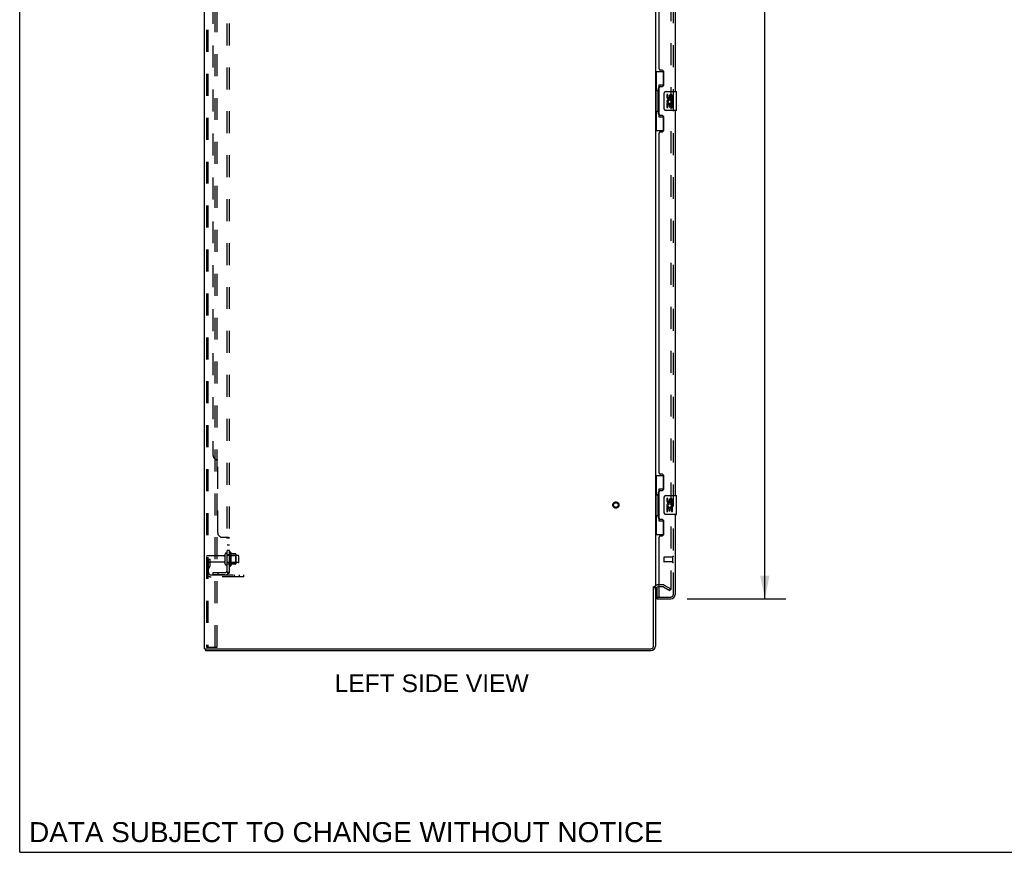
# Model space of a CAD drawing. Header units: inches. Extents: x 0 to 212, y 0 to 138.
# Tile 1 of 20: x 0 to 52, y 0 to 44. Entities that reach past the tile are written whole.
import ezdxf

# ---------------------------------------------------------------- set-up
doc = ezdxf.new("R2010")
doc.units = ezdxf.units.IN
doc.header["$LTSCALE"] = 11.6875
doc.header["$MEASUREMENT"] = 0
doc.linetypes.add('HIDDEN', pattern=[0.2, 0.1, -0.1])
doc.layers.get('0').update_dxf_attribs({"linetype": 'CONTINUOUS'})
for name, color, linetype in [('DEFAULT_2', 8, 'HIDDEN'), ('DIMENSIONS', 7, 'CONTINUOUS'), ('DOOR_ASSEMBLY', 7, 'CONTINUOUS'), ('SUBPANEL', 7, 'CONTINUOUS')]:
    doc.layers.add(name, color=color, linetype=linetype)
doc.styles.get("Standard").update_dxf_attribs({"font": 'arial.ttf'})
doc.dimstyles.new('DIMSTYLE_1', dxfattribs={"dimtxt": 0.9375, "dimasz": 1.25, "dimexe": 0.09, "dimexo": 0.07, "dimgap": 0.0375, "dimtad": 0, "dimtih": 1, "dimtoh": 1, "dimzin": 4, "dimdsep": 46, "dimtxsty": 'Standard', "dimblk": '_FILLED', "dimblk1": '_FILLED', "dimblk2": '_FILLED', "dimcen": 0.09, "dimadec": 3, "dimazin": 1, "dimtfac": 1, "dimtdec": 3, "dimtofl": 0, "dimtmove": 0, "dimatfit": 3, "dimldrblk": '_FILLED', "dimfxl": 0, "dimtolj": 1, "dimtzin": 4, "dimarcsym": 0})

# ---------------------------------------------------------------- blocks, each defined once
blk = doc.blocks.new('_FILLED')
at = {"color": 0, "linetype": 'ByBlock'}
blk.add_solid([(0, 0), (-1, 0.2), (-1, -0.2)], dxfattribs=at)
blk = doc.blocks.new('*D9')
at = {"layer": 'DIMENSIONS', "color": 2, "linetype": 'Continuous'}
for p, q in [((35.52, 87.979), (40.78, 87.979)), ((39.655, 87.979), (39.655, 52.373)), ((39.655, 13.479), (39.655, 49.092)), ((35.52, 13.479), (40.78, 13.479))]:
    blk.add_line(p, q, dxfattribs=at)
at = {"layer": 'DIMENSIONS', "color": 2, "linetype": 'Continuous', "xscale": 1.25, "yscale": 1.25, "zscale": 1.25}
for p, rotation in [((39.655, 87.979), 90), ((39.655, 13.479), 270)]:
    blk.add_blockref('_FILLED', p, dxfattribs=dict(at, rotation=rotation))
at = {"layer": 'DIMENSIONS', "color": 2, "linetype": 'Continuous', "insert": (39.655, 51.905), "char_height": 0.9375, "width": 3.92426, "attachment_point": 2, "line_spacing_factor": 0.9}
blk.add_mtext('74.50\\PDOOR', dxfattribs=at)

msp = doc.modelspace()

# ---------------------------------------------------------------- linework, layer by layer
at = {"color": 7, "linetype": 'Continuous'}
for p, q in [((0, 0), (0, 137.5)), ((33.729, 14.125), (33.833, 14.125)), ((9.885, 10.833), (9.885, 10.729)), ((9.889, 10.833), (9.923, 10.833)), ((0, 0), (212.5, 0))]:
    msp.add_line(p, q, dxfattribs=at)
at = {"color": 3, "linetype": 'Continuous'}
for p, q in [((9.833, 10.833), (9.833, 90.625)), ((33.833, 87.281), (33.833, 14.177)), ((33.729, 10.976), (33.729, 14.137)), ((33.833, 14.125), (33.833, 10.976)), ((34.037, 14.125), (33.976, 14.125)), ((9.833, 10.833), (9.889, 10.833)), ((33.587, 10.729), (9.885, 10.729)), ((9.923, 10.833), (33.587, 10.833))]:
    msp.add_line(p, q, dxfattribs=at)
for centre, radius, start, end in [((33.976, 13.983), 0.142, 90, 180), ((33.587, 10.976), 0.246, 270, 360), ((33.587, 10.976), 0.142, 270, 360)]:
    msp.add_arc(centre, radius, start, end, dxfattribs=at)
at = {"layer": 'DEFAULT_2', "color": 8, "linetype": 'HIDDEN'}
for p, q in [((9.937, 90.512), (9.937, 10.947)), ((10.011, 90.512), (10.011, 10.947)), ((10.408, 10.917), (10.408, 90.542)), ((10.512, 10.917), (10.512, 90.542)), ((34.646, 87.464), (34.646, 13.995)), ((10.865, 15.769), (9.967, 15.769)), ((10.927, 15.347), (10.927, 15.862)), ((11.037, 15.347), (11.037, 15.862)), ((11.632, 15.792), (11.037, 15.792)), ((11.162, 15.939), (11.162, 15.27)), ((11.182, 15.788), (11.162, 15.808)), ((11.182, 15.788), (11.478, 15.788)), ((11.182, 15.788), (11.182, 15.421)), ((11.232, 15.96), (11.232, 15.249)), ((11.488, 15.882), (11.26, 15.882)), ((11.478, 15.788), (11.498, 15.808)), ((11.478, 15.788), (11.478, 15.421)), ((11.498, 15.86), (11.498, 15.349)), ((11.662, 15.447), (11.662, 15.762)), ((10.041, 15.604), (9.937, 15.604)), ((10.865, 15.439), (9.967, 15.439)), ((10.025, 15.258), (9.976, 15.19)), ((10.027, 15.264), (10.027, 15.604)), ((10.027, 15.429), (10.131, 15.429)), ((10.041, 15.604), (10.131, 15.604)), ((10.041, 14.903), (10.041, 15.604)), ((10.11, 15.197), (10.061, 15.129)), ((10.131, 15.264), (10.131, 15.604)), ((11.632, 15.417), (11.037, 15.417)), ((11.182, 15.421), (11.162, 15.401)), ((11.182, 15.421), (11.478, 15.421)), ((11.488, 15.327), (11.26, 15.327)), ((11.478, 15.421), (11.498, 15.401)), ((10.184, 14.761), (11.937, 14.761)), ((11.434, 14.657), (11.434, 14.761)), ((11.69, 14.657), (11.69, 14.761)), ((11.937, 14.657), (11.937, 14.761)), ((11.937, 14.657), (10.184, 14.657)), ((34.237, 14.229), (33.976, 14.229)), ((34.306, 14.211), (34.646, 14.015)), ((34.237, 14.125), (34.037, 14.125)), ((34.254, 14.121), (34.594, 13.925)), ((34.594, 13.925), (34.646, 14.015)), ((9.958, 10.917), (9.953, 10.918)), ((9.958, 10.917), (10.032, 10.917)), ((10.032, 10.917), (10.026, 10.918)), ((10.032, 10.917), (10.512, 10.917))]:
    msp.add_line(p, q, dxfattribs=at)
for points in [[(34.628, 13.975), (34.628, 13.975), (34.626, 13.975), (34.624, 13.976), (34.622, 13.976), (34.621, 13.977)], [(34.646, 13.995), (34.646, 13.993), (34.645, 13.991), (34.645, 13.988), (34.644, 13.986), (34.643, 13.984), (34.642, 13.982), (34.641, 13.981), (34.639, 13.979), (34.637, 13.978), (34.636, 13.977), (34.634, 13.976), (34.632, 13.975), (34.63, 13.975), (34.628, 13.975)], [(9.937, 10.947), (9.938, 10.939), (9.94, 10.932), (9.943, 10.926), (9.948, 10.921), (9.953, 10.918)], [(10.011, 10.947), (10.012, 10.939), (10.014, 10.932), (10.017, 10.926), (10.021, 10.921), (10.026, 10.918)]]:
    msp.add_lwpolyline(points, dxfattribs=at)
for radius in [0.164, 0.124]:
    msp.add_circle((31.729, 18.479), radius, dxfattribs=at)
for centre, radius, start, end in [((9.967, 15.739), 0.03, 90, 180), ((10.865, 15.832), 0.0625, 270, 360), ((10.982, 15.862), 0.055, 360, 180), ((11.201, 15.939), 0.0384, 34.4497, 180), ((10.632, 15.604), 0.698, 23.9679, 30.6631), ((11.279, 15.892), 0.01, 203.9679, 270), ((11.488, 15.872), 0.01, 5.1938, 90), ((11.357, 15.86), 0.141, 0, 5.2081), ((11.632, 15.762), 0.03, 360, 90), ((9.967, 15.469), 0.03, 180, 270), ((10.017, 15.264), 0.01, 324.2461, 360), ((10.017, 15.264), 0.114, 324.2461, 360), ((10.865, 15.377), 0.0625, 0, 90), ((10.982, 15.347), 0.055, 180, 0), ((11.201, 15.27), 0.0384, 180, 325.5503), ((10.632, 15.604), 0.698, 329.3369, 336.0321), ((11.279, 15.317), 0.01, 90, 156.0321), ((11.488, 15.337), 0.01, 270, 354.8062), ((11.357, 15.349), 0.141, 354.7919, 360), ((11.632, 15.447), 0.03, 270, 0), ((10.145, 15.069), 0.208, 144.2461, 180), ((10.184, 14.903), 0.246, 180, 270), ((10.145, 15.069), 0.104, 144.2461, 180), ((10.184, 14.903), 0.142, 180, 270), ((33.976, 13.983), 0.246, 90, 180), ((34.237, 14.092), 0.137, 60, 90), ((34.237, 14.092), 0.033, 60, 90)]:
    msp.add_arc(centre, radius, start, end, dxfattribs=at)
at = {"layer": 'DOOR_ASSEMBLY', "color": 8, "linetype": 'HIDDEN'}
for p, q in [((34.787, 13.726), (34.787, 87.733)), ((34.744, 15.725), (34.744, 15.441)), ((34.287, 15.697), (34.287, 15.469)), ((34.744, 15.707), (34.297, 15.707)), ((34.744, 15.459), (34.297, 15.459)), ((33.912, 13.583), (34.057, 13.583)), ((34.057, 13.583), (34.645, 13.583))]:
    msp.add_line(p, q, dxfattribs=at)
at = {"layer": 'DOOR_ASSEMBLY', "color": 3, "linetype": 'Continuous'}
for p, q in [((34.891, 60.979), (34.891, 40.479)), ((34.037, 41.687), (34.037, 59.772)), ((34.157, 41.627), (34.097, 41.627)), ((34.287, 40.877), (34.287, 41.497)), ((34.037, 39.272), (34.037, 40.687)), ((34.097, 40.747), (34.157, 40.747)), ((34.891, 39.479), (34.891, 18.979)), ((34.157, 39.212), (34.097, 39.212)), ((34.287, 38.462), (34.287, 39.082)), ((34.037, 20.187), (34.037, 38.272)), ((34.097, 38.332), (34.157, 38.332)), ((34.157, 20.127), (34.097, 20.127)), ((34.287, 19.377), (34.287, 19.997)), ((34.037, 17.772), (34.037, 19.187)), ((34.097, 19.247), (34.157, 19.247)), ((34.891, 17.979), (34.891, 13.726)), ((34.157, 17.712), (34.097, 17.712)), ((34.287, 16.962), (34.287, 17.582)), ((34.037, 13.603), (34.037, 16.772)), ((34.097, 16.832), (34.157, 16.832)), ((33.912, 13.479), (34.645, 13.479))]:
    msp.add_line(p, q, dxfattribs=at)
at = {"layer": 'DOOR_ASSEMBLY', "color": 7, "linetype": 'Continuous'}
for p, q in [((33.833, 41.554), (34.274, 41.554)), ((33.872, 41.554), (33.872, 40.529)), ((34.237, 41.554), (34.237, 40.775)), ((33.851, 40.529), (33.973, 40.529)), ((33.851, 40.529), (33.851, 39.429)), ((33.973, 40.56), (33.973, 40.58)), ((33.973, 39.429), (33.973, 40.529)), ((34.237, 40.819), (34.01, 40.819)), ((34.01, 40.819), (34.01, 39.139)), ((34.296, 39.579), (34.296, 40.379)), ((34.396, 40.479), (34.936, 40.479)), ((34.951, 39.494), (34.951, 40.464)), ((34.497, 40.325), (34.434, 40.325)), ((34.434, 40.325), (34.434, 40.189)), ((34.452, 39.864), (34.434, 39.864)), ((34.434, 39.864), (34.434, 39.634)), ((34.486, 39.864), (34.514, 39.883)), ((34.486, 39.864), (34.748, 39.864)), ((34.497, 40.189), (34.497, 40.325)), ((34.562, 40.252), (34.562, 40.183)), ((34.622, 40.189), (34.622, 40.231)), ((34.678, 39.9), (34.735, 39.875)), ((34.685, 40.231), (34.685, 40.095)), ((34.685, 40.095), (34.748, 40.095)), ((34.748, 40.095), (34.748, 40.231)), ((34.748, 39.634), (34.748, 39.864)), ((33.851, 39.429), (33.973, 39.429)), ((33.872, 39.429), (33.872, 38.404)), ((33.973, 39.379), (33.973, 39.399)), ((34.936, 39.479), (34.396, 39.479)), ((34.434, 39.634), (34.497, 39.634)), ((34.497, 39.801), (34.562, 39.801)), ((34.497, 39.634), (34.497, 39.801)), ((34.562, 39.801), (34.562, 39.665)), ((34.562, 39.665), (34.622, 39.665)), ((34.622, 39.801), (34.685, 39.801)), ((34.622, 39.665), (34.622, 39.801)), ((34.685, 39.801), (34.685, 39.634)), ((34.685, 39.634), (34.748, 39.634)), ((34.01, 39.139), (34.237, 39.139)), ((34.237, 39.184), (34.237, 38.404)), ((33.833, 38.404), (34.274, 38.404)), ((33.833, 20.054), (34.274, 20.054)), ((33.872, 20.054), (33.872, 19.029)), ((34.237, 20.054), (34.237, 19.275)), ((33.851, 19.029), (33.973, 19.029)), ((33.851, 19.029), (33.851, 17.929)), ((33.973, 19.06), (33.973, 19.08)), ((33.973, 17.929), (33.973, 19.029)), ((34.237, 19.319), (34.01, 19.319)), ((34.01, 19.319), (34.01, 17.639)), ((34.296, 18.079), (34.296, 18.879)), ((34.396, 18.979), (34.936, 18.979)), ((34.951, 17.994), (34.951, 18.964)), ((34.497, 18.825), (34.434, 18.825)), ((34.434, 18.825), (34.434, 18.689)), ((34.452, 18.364), (34.434, 18.364)), ((34.434, 18.364), (34.434, 18.134)), ((34.486, 18.364), (34.514, 18.383)), ((34.486, 18.364), (34.748, 18.364)), ((34.497, 18.689), (34.497, 18.825)), ((34.562, 18.752), (34.562, 18.683)), ((34.622, 18.689), (34.622, 18.731)), ((34.678, 18.4), (34.735, 18.375)), ((34.685, 18.731), (34.685, 18.595)), ((34.685, 18.595), (34.748, 18.595)), ((34.748, 18.595), (34.748, 18.731)), ((34.748, 18.134), (34.748, 18.364)), ((33.851, 17.929), (33.973, 17.929)), ((33.872, 17.929), (33.872, 16.904)), ((33.973, 17.879), (33.973, 17.899)), ((34.936, 17.979), (34.396, 17.979)), ((34.434, 18.134), (34.497, 18.134)), ((34.497, 18.301), (34.562, 18.301)), ((34.497, 18.134), (34.497, 18.301)), ((34.562, 18.301), (34.562, 18.165)), ((34.562, 18.165), (34.622, 18.165)), ((34.622, 18.301), (34.685, 18.301)), ((34.622, 18.165), (34.622, 18.301)), ((34.685, 18.301), (34.685, 18.134)), ((34.685, 18.134), (34.748, 18.134)), ((34.01, 17.639), (34.237, 17.639)), ((34.237, 17.684), (34.237, 16.904)), ((33.833, 16.904), (34.274, 16.904)), ((33.912, 14.111), (33.912, 13.603)), ((33.912, 13.583), (33.912, 13.479))]:
    msp.add_line(p, q, dxfattribs=at)
for points in [[(34.01, 40.796), (34.01, 40.792), (34.011, 40.789), (34.012, 40.785), (34.013, 40.78), (34.015, 40.776), (34.017, 40.771), (34.019, 40.765), (34.022, 40.759), (34.026, 40.753), (34.029, 40.746), (34.034, 40.738), (34.039, 40.73), (34.044, 40.722), (34.046, 40.719)], [(34.296, 40.379), (34.296, 40.386), (34.297, 40.392), (34.298, 40.398), (34.299, 40.404), (34.301, 40.41), (34.303, 40.416)], [(34.303, 39.543), (34.301, 39.549), (34.299, 39.555), (34.298, 39.561), (34.297, 39.567), (34.296, 39.573), (34.296, 39.579)], [(34.046, 39.24), (34.044, 39.237), (34.039, 39.229), (34.034, 39.221), (34.029, 39.213), (34.026, 39.206), (34.022, 39.2), (34.019, 39.194), (34.017, 39.188), (34.015, 39.183), (34.013, 39.179), (34.012, 39.174), (34.011, 39.17), (34.01, 39.167), (34.01, 39.163)], [(34.01, 19.296), (34.01, 19.292), (34.011, 19.289), (34.012, 19.285), (34.013, 19.28), (34.015, 19.276), (34.017, 19.271), (34.019, 19.265), (34.022, 19.259), (34.026, 19.253), (34.029, 19.246), (34.034, 19.238), (34.039, 19.23), (34.044, 19.222), (34.046, 19.219)], [(34.296, 18.879), (34.296, 18.886), (34.297, 18.892), (34.298, 18.898), (34.299, 18.904), (34.301, 18.91), (34.303, 18.916)], [(34.303, 18.043), (34.301, 18.049), (34.299, 18.055), (34.298, 18.061), (34.297, 18.067), (34.296, 18.073), (34.296, 18.079)], [(34.046, 17.74), (34.044, 17.737), (34.039, 17.729), (34.034, 17.721), (34.029, 17.713), (34.026, 17.706), (34.022, 17.7), (34.019, 17.694), (34.017, 17.688), (34.015, 17.683), (34.013, 17.679), (34.012, 17.674), (34.011, 17.67), (34.01, 17.667), (34.01, 17.663)]]:
    msp.add_lwpolyline(points, dxfattribs=at)
at = {"layer": 'DOOR_ASSEMBLY', "color": 3, "linetype": 'Continuous'}
for centre, radius, start, end in [((34.097, 41.687), 0.06, 180, 270), ((34.157, 41.497), 0.13, 0, 90), ((34.157, 40.877), 0.13, 270, 360), ((34.097, 40.687), 0.06, 90, 180), ((34.097, 39.272), 0.06, 180, 270), ((34.157, 39.082), 0.13, 0, 90), ((34.097, 38.272), 0.06, 90, 180), ((34.157, 38.462), 0.13, 270, 360), ((34.097, 20.187), 0.06, 180, 270), ((34.157, 19.997), 0.13, 0, 90), ((34.097, 19.187), 0.06, 90, 180), ((34.157, 19.377), 0.13, 270, 360), ((34.097, 17.772), 0.06, 180, 270), ((34.157, 17.582), 0.13, 0, 90), ((34.097, 16.772), 0.06, 90, 180), ((34.157, 16.962), 0.13, 270, 360), ((34.645, 13.726), 0.246, 270, 360), ((34.057, 13.603), 0.02, 180, 270)]:
    msp.add_arc(centre, radius, start, end, dxfattribs=at)
at = {"layer": 'DOOR_ASSEMBLY', "color": 7, "linetype": 'Continuous'}
for centre, radius, start, end in [((34.396, 40.379), 0.1, 90, 158.7946), ((34.936, 40.464), 0.015, 0, 90), ((34.528, 40.189), 0.0943, 180, 360), ((34.588, 39.937), 0.154, 161.4199, 206.1963), ((34.591, 39.937), 0.157, 336.5966, 161.8791), ((34.591, 39.937), 0.157, 205.737, 207.8532), ((34.528, 40.189), 0.0314, 180, 261.2295), ((34.591, 39.937), 0.0943, 336.5966, 215.1122), ((34.527, 40.194), 0.0362, 263.4285, 341.7628), ((34.654, 40.231), 0.0943, 68.6999, 167.4338), ((34.654, 40.231), 0.0314, 0, 180.0485), ((34.654, 40.231), 0.0943, 0, 68.6704), ((34.396, 39.579), 0.1, 201.205, 270), ((34.936, 39.494), 0.015, 270, 360), ((34.396, 18.879), 0.1, 90, 158.7946), ((34.936, 18.964), 0.015, 0, 90), ((34.528, 18.689), 0.0943, 180, 360), ((34.588, 18.437), 0.154, 161.4199, 206.1963), ((34.591, 18.437), 0.157, 336.5966, 161.8791), ((34.591, 18.437), 0.157, 205.737, 207.8532), ((34.528, 18.689), 0.0314, 180, 261.2295), ((34.591, 18.437), 0.0943, 336.5966, 215.1122), ((34.527, 18.694), 0.0362, 263.4285, 341.7628), ((34.654, 18.731), 0.0943, 68.6999, 167.4338), ((34.654, 18.731), 0.0314, 0, 180.0485), ((34.654, 18.731), 0.0943, 0, 68.6704), ((34.396, 18.079), 0.1, 201.205, 270), ((34.936, 17.994), 0.015, 270, 360), ((33.932, 13.603), 0.02, 180, 270), ((34.727, 13.869), 0.26, 267.4134, 270)]:
    msp.add_arc(centre, radius, start, end, dxfattribs=at)
at = {"layer": 'DOOR_ASSEMBLY', "color": 8, "linetype": 'HIDDEN'}
for centre, radius, start, end in [((34.766, 15.725), 0.0215, 0, 180), ((34.297, 15.697), 0.01, 90, 180), ((34.297, 15.469), 0.01, 180, 270), ((34.766, 15.441), 0.0215, 180, 360), ((34.645, 13.726), 0.142, 270, 360)]:
    msp.add_arc(centre, radius, start, end, dxfattribs=at)
at = {"layer": 'DOOR_ASSEMBLY', "color": 7, "linetype": 'Continuous'}
for centre, start_param, end_param in [((34.077, 40.57), 0.699287, 1.51401), ((34.077, 40.57), -4.655602, -3.84088), ((34.077, 39.389), 0.699287, 1.51401), ((34.077, 39.389), -4.655602, -3.84088), ((34.077, 19.07), 0.699287, 1.51401), ((34.077, 19.07), -4.655602, -3.84088), ((34.077, 17.889), 0.699287, 1.51401), ((34.077, 17.889), -4.655602, -3.84088)]:
    msp.add_ellipse(centre, major_axis=(0, 0.18), ratio=0.579493, start_param=start_param, end_param=end_param, dxfattribs=at)
at = {"layer": 'SUBPANEL', "color": 8, "linetype": 'HIDDEN'}
for p, q in [((11.037, 14.886), (11.037, 86.573)), ((11.162, 14.886), (11.162, 86.573)), ((10.287, 80.323), (10.287, 21.136)), ((10.537, 17.011), (10.537, 20.886)), ((10.787, 16.761), (11.108, 16.761)), ((11.03, 16.736), (11.032, 16.734)), ((11.037, 16.725), (11.162, 16.725)), ((11.037, 16.364), (11.162, 16.364)), ((11.162, 16.727), (11.162, 16.725)), ((11.037, 16.083), (11.162, 16.083)), ((11.037, 15.854), (11.162, 15.854)), ((11.037, 15.354), (11.162, 15.354)), ((10.287, 14.886), (10.925, 14.886)), ((10.287, 14.886), (10.287, 14.761)), ((10.925, 14.761), (10.287, 14.761)), ((10.537, 14.886), (10.537, 14.761)), ((11.108, 14.847), (11.012, 14.927)), ((11.037, 14.886), (11.162, 14.886))]:
    msp.add_line(p, q, dxfattribs=at)
for points in [[(11.012, 16.761), (11.011, 16.759), (11.011, 16.757), (11.011, 16.756), (11.011, 16.754), (11.012, 16.752), (11.013, 16.751), (11.014, 16.749), (11.015, 16.748), (11.016, 16.746), (11.018, 16.745), (11.019, 16.744), (11.021, 16.742), (11.023, 16.741), (11.027, 16.738)], [(11.012, 16.761), (11.011, 16.759), (11.011, 16.757), (11.011, 16.756), (11.011, 16.754), (11.012, 16.752), (11.013, 16.751), (11.014, 16.749), (11.015, 16.748), (11.016, 16.746), (11.018, 16.745), (11.019, 16.744), (11.021, 16.742)], [(11.027, 16.738), (11.029, 16.737), (11.03, 16.736), (11.032, 16.734), (11.034, 16.733), (11.035, 16.731), (11.036, 16.73), (11.037, 16.728), (11.037, 16.727), (11.037, 16.725)], [(11.034, 16.733), (11.035, 16.731), (11.036, 16.73), (11.037, 16.728), (11.037, 16.727), (11.037, 16.725)], [(11.108, 16.761), (11.11, 16.759), (11.113, 16.758), (11.115, 16.756), (11.118, 16.754), (11.122, 16.753), (11.125, 16.751), (11.129, 16.75)], [(11.108, 16.761), (11.11, 16.759), (11.113, 16.758), (11.115, 16.756)], [(11.129, 16.75), (11.136, 16.747), (11.14, 16.745)], [(11.14, 16.745), (11.143, 16.744), (11.146, 16.742), (11.149, 16.741), (11.152, 16.739), (11.155, 16.737), (11.157, 16.735), (11.159, 16.733), (11.16, 16.732), (11.161, 16.73), (11.162, 16.728), (11.162, 16.727), (11.162, 16.725)], [(11.152, 16.739), (11.155, 16.737), (11.157, 16.735), (11.159, 16.733)], [(11.16, 16.732), (11.161, 16.73), (11.162, 16.728)], [(11.012, 14.927), (11.011, 14.926), (11.011, 14.925), (11.011, 14.924), (11.011, 14.923), (11.012, 14.922), (11.013, 14.921), (11.014, 14.92), (11.015, 14.918), (11.016, 14.917), (11.018, 14.915), (11.019, 14.913), (11.023, 14.909)], [(11.023, 14.909), (11.025, 14.907), (11.027, 14.905), (11.029, 14.903), (11.03, 14.9), (11.032, 14.898), (11.034, 14.896), (11.035, 14.893), (11.036, 14.891), (11.037, 14.889), (11.037, 14.887), (11.037, 14.886)], [(11.097, 14.886), (11.097, 14.886), (11.097, 14.886), (11.097, 14.886), (11.097, 14.886), (11.096, 14.886), (11.096, 14.886), (11.096, 14.886), (11.095, 14.886), (11.094, 14.886), (11.094, 14.886), (11.093, 14.886), (11.093, 14.886), (11.092, 14.886), (11.091, 14.886), (11.091, 14.887), (11.09, 14.887), (11.089, 14.887), (11.089, 14.887), (11.088, 14.887), (11.087, 14.887), (11.086, 14.888), (11.086, 14.888), (11.085, 14.888), (11.084, 14.888), (11.083, 14.888), (11.083, 14.888), (11.082, 14.889), (11.081, 14.889), (11.08, 14.889), (11.079, 14.889), (11.079, 14.889), (11.078, 14.89), (11.077, 14.89), (11.076, 14.89), (11.075, 14.89), (11.074, 14.891), (11.074, 14.891), (11.073, 14.891), (11.072, 14.892), (11.071, 14.892), (11.07, 14.892), (11.069, 14.892), (11.068, 14.893), (11.067, 14.893), (11.066, 14.893), (11.065, 14.894), (11.064, 14.894), (11.063, 14.894), (11.062, 14.895), (11.061, 14.895), (11.06, 14.896), (11.059, 14.896), (11.058, 14.896), (11.057, 14.897), (11.056, 14.897), (11.055, 14.898), (11.054, 14.898), (11.053, 14.898), (11.052, 14.899), (11.052, 14.899), (11.051, 14.9), (11.05, 14.9), (11.049, 14.9), (11.048, 14.901), (11.047, 14.901), (11.046, 14.902), (11.046, 14.902), (11.045, 14.902), (11.044, 14.903), (11.043, 14.903), (11.042, 14.903), (11.042, 14.904), (11.041, 14.904), (11.04, 14.905), (11.04, 14.905), (11.039, 14.905), (11.038, 14.906), (11.038, 14.906), (11.037, 14.906), (11.036, 14.907), (11.036, 14.907), (11.035, 14.907), (11.035, 14.908), (11.034, 14.908), (11.034, 14.908), (11.033, 14.909), (11.033, 14.909), (11.033, 14.909)], [(11.033, 14.909), (11.033, 14.909), (11.033, 14.909), (11.033, 14.909), (11.034, 14.908), (11.034, 14.908), (11.034, 14.908), (11.034, 14.908), (11.035, 14.907), (11.035, 14.907), (11.036, 14.907), (11.036, 14.906), (11.037, 14.906)], [(11.094, 14.886), (11.095, 14.886), (11.095, 14.886), (11.096, 14.886), (11.096, 14.886), (11.096, 14.886), (11.097, 14.886), (11.097, 14.886)], [(11.108, 14.847), (11.11, 14.849), (11.113, 14.851), (11.115, 14.854), (11.118, 14.855), (11.122, 14.857), (11.125, 14.859), (11.129, 14.861), (11.132, 14.862), (11.14, 14.866)], [(11.14, 14.866), (11.143, 14.867), (11.146, 14.869), (11.149, 14.87), (11.152, 14.872), (11.155, 14.873), (11.157, 14.875), (11.159, 14.877), (11.16, 14.879), (11.161, 14.881), (11.162, 14.883), (11.162, 14.884), (11.162, 14.886)]]:
    msp.add_lwpolyline(points, dxfattribs=at)
for centre, radius, start, end in [((10.537, 21.136), 0.25, 180, 270), ((10.787, 17.011), 0.25, 180, 270), ((10.925, 14.998), 0.237, 270, 360), ((10.925, 14.998), 0.112, 270, 360)]:
    msp.add_arc(centre, radius, start, end, dxfattribs=at)

# ---------------------------------------------------------------- texts
at = {"layer": 'DIMENSIONS', "color": 2, "linetype": 'Continuous', "attachment_point": 2, "line_spacing_factor": 0.9}
for s, insert, char_height, width in [('LEFT SIDE VIEW', (21.923, 9.463), 0.9375, 10.30901), ('DATA SUBJECT TO CHANGE WITHOUT NOTICE', (17.362, 1.605), 1.0625, 33.66032)]:
    msp.add_mtext(s, dxfattribs=dict(at, insert=insert, char_height=char_height, width=width))

# ---------------------------------------------------------------- dimensions: what is measured, and where the dimension line sits
at = {"layer": 'DIMENSIONS', "color": 2, "linetype": 'Continuous'}
dim = msp.add_linear_dim(base=(39.655, 13.479), p1=(35.45, 87.979), p2=(35.45, 13.479), angle=270, text='<>\\PDOOR', dimstyle='DIMSTYLE_1', dxfattribs=at)
dim.commit()
dim.dimension.update_dxf_attribs({"geometry": '*D9', "text_midpoint": (39.655, 50.733), "dimtype": 160})

doc.saveas('drawing.dxf')
